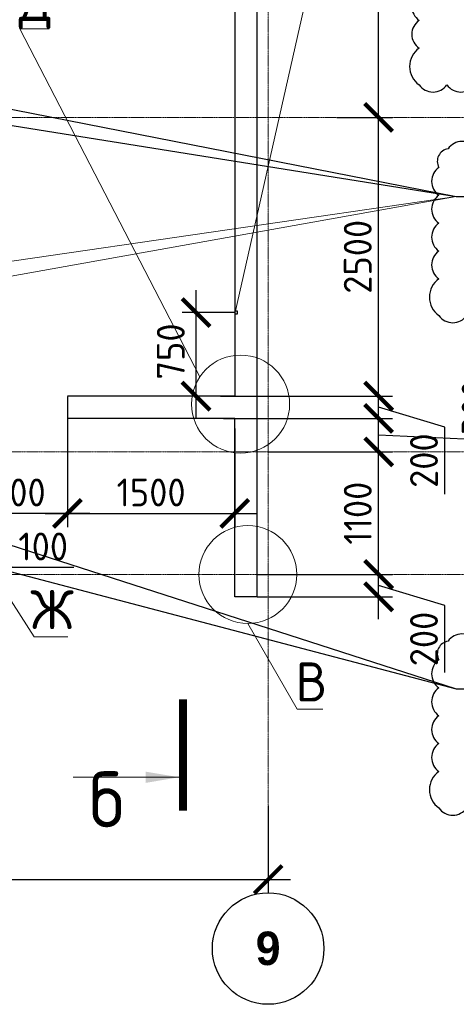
# Model space of a CAD drawing. Header units: millimetres. Extents: x 247266 to 730847, y -636031 to 10052.
# Tile 205 of 256: x 462664 to 466581, y -180260 to -171428. Entities that reach past the tile are written whole.
import ezdxf

# ---------------------------------------------------------------- set-up
doc = ezdxf.new("R2010")
doc.units = ezdxf.units.MM
doc.linetypes.add('______5', pattern=[1100, 800, -100, 100, -100])
doc.linetypes.add('осевая', pattern=[50.8, 31.75, -6.35, 6.35, -6.35])
for name, color, linetype in [('Изменения', 1, 'Continuous'), ('РАЗМЕРЫ', 7, 'Continuous'), ('СПДС_СИМВОЛЫ', 7, 'Continuous')]:
    doc.layers.add(name, color=color, linetype=linetype)
for name, color, linetype, lineweight in [('Надписи', 7, 'Continuous', 18), ('Оси', 7, '______5', 18), ('СТЕНЫ', 7, 'Continuous', 30), ('ТОНКИЕ', 7, 'Continuous', 9), ('Узлы', 7, 'Continuous', 0)]:
    doc.layers.add(name, color=color, linetype=linetype, lineweight=lineweight)
doc.styles.add('Century Gothic', font='GOTHIC.TTF')
doc.styles.add('GOST-2.304_Type-B', font='GOST_Common.ttf')
doc.dimstyles.new('СПДС', dxfattribs={"dimscale": 100, "dimtxt": 2.5, "dimasz": 2.5, "dimexe": 1.25, "dimexo": 0, "dimtad": 1, "dimdec": 0, "dimtxsty": 'GOST-2.304_Type-B', "dimblk": 'ARCHTICK', "dimcen": 2.5, "dimdle": 2, "dimadec": 0, "dimazin": 2, "dimtfac": 0.75, "dimtdec": 0, "dimtmove": 1, "dimatfit": 3, "dimfxl": 1, "dimtolj": 1, "dimarcsym": 1})

# ---------------------------------------------------------------- blocks, each defined once
blk = doc.blocks.new('_ArchTick')
at = {"color": 0, "linetype": 'ByBlock', "const_width": 0.15}
blk.add_lwpolyline([(-0.5, -0.5), (0.5, 0.5)], dxfattribs=at)
blk = doc.blocks.new('*D220')
at = {"layer": 'DEFPOINTS', "color": 0, "ltscale": 100}
for p in [(464793.2, -176404.6), (465884.3, -176404.6), (464793.1, -176604.6)]:
    blk.add_point(p, dxfattribs=at)
at = {"layer": 'РАЗМЕРЫ', "color": 0, "lineweight": -2}
for p, q in [((465884.3, -176804.6), (465884.3, -176204.6)), ((464793.2, -176404.6), (466009.3, -176404.6)), ((466478.4, -176682.8), (465884.3, -176504.6)), ((464793.1, -176604.6), (466009.3, -176604.6)), ((466478.4, -177283.3), (466478.4, -176682.8))]:
    blk.add_line(p, q, dxfattribs=at)
at = {"layer": 'РАЗМЕРЫ', "color": 0, "lineweight": -2, "ltscale": 100, "xscale": 250, "yscale": 250, "zscale": 250}
for p, rotation in [((465884.3, -176404.6), 90), ((465884.3, -176604.6), 270)]:
    blk.add_blockref('_ArchTick', p, dxfattribs=dict(at, rotation=rotation))
at = {"layer": 'РАЗМЕРЫ', "color": 0, "lineweight": 0, "ltscale": 100, "insert": (466290.8, -176983), "char_height": 250, "attachment_point": 5, "rotation": 90, "style": 'GOST-2.304_Type-B'}
blk.add_mtext('\\A1;200', dxfattribs=at)
blk = doc.blocks.new('*D221')
at = {"layer": 'DEFPOINTS', "color": 0, "ltscale": 100}
for p in [(464893.1, -175304.6), (465884.3, -175304.6), (465514.3, -176404.6)]:
    blk.add_point(p, dxfattribs=at)
at = {"layer": 'РАЗМЕРЫ', "color": 0, "lineweight": -2}
for p, q in [((465884.3, -176604.6), (465884.3, -175104.6)), ((464893.1, -175304.6), (466009.3, -175304.6)), ((465514.3, -176404.6), (466009.3, -176404.6))]:
    blk.add_line(p, q, dxfattribs=at)
at = {"layer": 'РАЗМЕРЫ', "color": 0, "lineweight": -2, "ltscale": 100, "xscale": 250, "yscale": 250, "zscale": 250}
for p, rotation in [((465884.3, -175304.6), 90), ((465884.3, -176404.6), 270)]:
    blk.add_blockref('_ArchTick', p, dxfattribs=dict(at, rotation=rotation))
at = {"layer": 'РАЗМЕРЫ', "color": 0, "lineweight": 0, "ltscale": 100, "insert": (465696.7, -175854.6), "char_height": 250, "attachment_point": 5, "rotation": 90, "style": 'GOST-2.304_Type-B'}
blk.add_mtext('\\A1;1100', dxfattribs=at)
blk = doc.blocks.new('*D222')
at = {"layer": 'DEFPOINTS', "color": 0, "ltscale": 100}
for p in [(464493.1, -175004.6), (465884.3, -175004.6), (465102.3, -175304.6)]:
    blk.add_point(p, dxfattribs=at)
at = {"layer": 'РАЗМЕРЫ', "color": 0, "lineweight": -2}
for p, q in [((466941.8, -174605.3), (466941.8, -175205.7)), ((465884.3, -175504.6), (465884.3, -174804.6)), ((464493.1, -175004.6), (466009.3, -175004.6)), ((466941.8, -175205.7), (465884.3, -175154.6)), ((465102.3, -175304.6), (466009.3, -175304.6))]:
    blk.add_line(p, q, dxfattribs=at)
at = {"layer": 'РАЗМЕРЫ', "color": 0, "lineweight": -2, "ltscale": 100, "xscale": 250, "yscale": 250, "zscale": 250}
for p, rotation in [((465884.3, -175004.6), 90), ((465884.3, -175304.6), 270)]:
    blk.add_blockref('_ArchTick', p, dxfattribs=dict(at, rotation=rotation))
at = {"layer": 'РАЗМЕРЫ', "color": 0, "lineweight": 0, "ltscale": 100, "insert": (466754.2, -174905.5), "char_height": 250, "attachment_point": 5, "rotation": 90, "style": 'GOST-2.304_Type-B'}
blk.add_mtext('\\A1;300', dxfattribs=at)
blk = doc.blocks.new('*D223')
at = {"layer": 'DEFPOINTS', "color": 0, "ltscale": 100}
for p in [(464465.8, -174804.6), (465884.3, -174804.6), (465042.3, -175004.6)]:
    blk.add_point(p, dxfattribs=at)
at = {"layer": 'РАЗМЕРЫ', "color": 0, "lineweight": -2}
for p, q in [((465884.3, -175204.6), (465884.3, -174604.6)), ((464465.8, -174804.6), (466009.3, -174804.6)), ((466478.4, -175082.8), (465884.3, -174904.6)), ((465042.3, -175004.6), (466009.3, -175004.6)), ((466478.4, -175683.3), (466478.4, -175082.8))]:
    blk.add_line(p, q, dxfattribs=at)
at = {"layer": 'РАЗМЕРЫ', "color": 0, "lineweight": -2, "ltscale": 100, "xscale": 250, "yscale": 250, "zscale": 250}
for p, rotation in [((465884.3, -174804.6), 90), ((465884.3, -175004.6), 270)]:
    blk.add_blockref('_ArchTick', p, dxfattribs=dict(at, rotation=rotation))
at = {"layer": 'РАЗМЕРЫ', "color": 0, "lineweight": 0, "ltscale": 100, "insert": (466290.8, -175383), "char_height": 250, "attachment_point": 5, "rotation": 90, "style": 'GOST-2.304_Type-B'}
blk.add_mtext('\\A1;200', dxfattribs=at)
blk = doc.blocks.new('*D224')
at = {"layer": 'DEFPOINTS', "color": 0, "ltscale": 100}
for p in [(465507.8, -172304.6), (465884.3, -172304.6), (464465.8, -174804.6)]:
    blk.add_point(p, dxfattribs=at)
at = {"layer": 'РАЗМЕРЫ', "color": 0, "lineweight": -2}
for p, q in [((465884.3, -175004.6), (465884.3, -172104.6)), ((465507.8, -172304.6), (466009.3, -172304.6)), ((464465.8, -174804.6), (466009.3, -174804.6))]:
    blk.add_line(p, q, dxfattribs=at)
at = {"layer": 'РАЗМЕРЫ', "color": 0, "lineweight": -2, "ltscale": 100, "xscale": 250, "yscale": 250, "zscale": 250}
for p, rotation in [((465884.3, -172304.6), 90), ((465884.3, -174804.6), 270)]:
    blk.add_blockref('_ArchTick', p, dxfattribs=dict(at, rotation=rotation))
at = {"layer": 'РАЗМЕРЫ', "color": 0, "lineweight": 0, "ltscale": 100, "insert": (465696.7, -173554.6), "char_height": 250, "attachment_point": 5, "rotation": 90, "style": 'GOST-2.304_Type-B'}
blk.add_mtext('\\A1;2500', dxfattribs=at)
blk = doc.blocks.new('*D225')
at = {"layer": 'DEFPOINTS', "color": 0, "ltscale": 100}
for p in [(465857.8, -169204.6), (465884.3, -169204.6), (465507.8, -172304.6)]:
    blk.add_point(p, dxfattribs=at)
at = {"layer": 'РАЗМЕРЫ', "color": 0, "lineweight": -2}
for p, q in [((465884.3, -172504.6), (465884.3, -169004.6)), ((465857.8, -169204.6), (466009.3, -169204.6)), ((465507.8, -172304.6), (466009.3, -172304.6))]:
    blk.add_line(p, q, dxfattribs=at)
at = {"layer": 'РАЗМЕРЫ', "color": 0, "lineweight": -2, "ltscale": 100, "xscale": 250, "yscale": 250, "zscale": 250}
for p, rotation in [((465884.3, -169204.6), 90), ((465884.3, -172304.6), 270)]:
    blk.add_blockref('_ArchTick', p, dxfattribs=dict(at, rotation=rotation))
at = {"layer": 'РАЗМЕРЫ', "color": 0, "lineweight": 0, "ltscale": 100, "insert": (465696.7, -170754.6), "char_height": 250, "attachment_point": 5, "rotation": 90, "style": 'GOST-2.304_Type-B'}
blk.add_mtext('\\A1;3100', dxfattribs=at)
blk = doc.blocks.new('*D333')
at = {"layer": 'DEFPOINTS', "color": 0, "ltscale": 100}
for p in [(464593.1, -175093.5), (463093.1, -175409.8), (464593.1, -175856.1)]:
    blk.add_point(p, dxfattribs=at)
at = {"layer": 'РАЗМЕРЫ', "color": 0, "lineweight": -2}
for p, q in [((464593.1, -175093.5), (464593.1, -175981.1)), ((463093.1, -175409.8), (463093.1, -175981.1)), ((462893.1, -175856.1), (464793.1, -175856.1))]:
    blk.add_line(p, q, dxfattribs=at)
at = {"layer": 'РАЗМЕРЫ', "color": 0, "lineweight": -2, "ltscale": 100, "xscale": 250, "yscale": 250, "zscale": 250, "rotation": 180}
blk.add_blockref('_ArchTick', (463093.1, -175856.1), dxfattribs=at)
at = {"layer": 'РАЗМЕРЫ', "color": 0, "lineweight": -2, "ltscale": 100, "xscale": 250, "yscale": 250, "zscale": 250}
blk.add_blockref('_ArchTick', (464593.1, -175856.1), dxfattribs=at)
at = {"layer": 'РАЗМЕРЫ', "color": 0, "lineweight": 0, "ltscale": 100, "insert": (463843.1, -175668.5), "char_height": 250, "attachment_point": 5, "style": 'GOST-2.304_Type-B'}
blk.add_mtext('\\A1;1500', dxfattribs=at)
blk = doc.blocks.new('*D334')
at = {"layer": 'DEFPOINTS', "color": 0, "ltscale": 100}
for p in [(462093.1, -174804.6), (463093.1, -174838.5), (462093.1, -175856.1)]:
    blk.add_point(p, dxfattribs=at)
at = {"layer": 'РАЗМЕРЫ', "color": 0, "lineweight": -2}
for p, q in [((462093.1, -174804.6), (462093.1, -175981.1)), ((463093.1, -174838.5), (463093.1, -175981.1)), ((463293.1, -175856.1), (461893.1, -175856.1))]:
    blk.add_line(p, q, dxfattribs=at)
at = {"layer": 'РАЗМЕРЫ', "color": 0, "lineweight": -2, "ltscale": 100, "xscale": 250, "yscale": 250, "zscale": 250, "rotation": 180}
blk.add_blockref('_ArchTick', (462093.1, -175856.1), dxfattribs=at)
at = {"layer": 'РАЗМЕРЫ', "color": 0, "lineweight": -2, "ltscale": 100, "xscale": 250, "yscale": 250, "zscale": 250}
blk.add_blockref('_ArchTick', (463093.1, -175856.1), dxfattribs=at)
at = {"layer": 'РАЗМЕРЫ', "color": 0, "lineweight": 0, "ltscale": 100, "insert": (462593.1, -175668.5), "char_height": 250, "attachment_point": 5, "style": 'GOST-2.304_Type-B'}
blk.add_mtext('\\A1;1000', dxfattribs=at)
blk = doc.blocks.new('*D335')
at = {"layer": 'DEFPOINTS', "color": 0, "ltscale": 100}
for p in [(461993.1, -174806.4), (462093.1, -174804.6), (461993.1, -175856.1)]:
    blk.add_point(p, dxfattribs=at)
at = {"layer": 'РАЗМЕРЫ', "color": 0, "lineweight": -2}
for p, q in [((461993.1, -174806.4), (461993.1, -175981.1)), ((462093.1, -174804.6), (462093.1, -175981.1)), ((462293.1, -175856.1), (461793.1, -175856.1)), ((462600, -176340.8), (462043.1, -175856.1)), ((463150.4, -176340.8), (462600, -176340.8))]:
    blk.add_line(p, q, dxfattribs=at)
at = {"layer": 'РАЗМЕРЫ', "color": 0, "lineweight": -2, "ltscale": 100, "xscale": 250, "yscale": 250, "zscale": 250}
blk.add_blockref('_ArchTick', (461993.1, -175856.1), dxfattribs=at)
at = {"layer": 'РАЗМЕРЫ', "color": 0, "lineweight": -2, "ltscale": 100, "xscale": 250, "yscale": 250, "zscale": 250, "rotation": 180}
blk.add_blockref('_ArchTick', (462093.1, -175856.1), dxfattribs=at)
at = {"layer": 'РАЗМЕРЫ', "color": 0, "lineweight": 0, "ltscale": 100, "insert": (462875.2, -176153.2), "char_height": 250, "attachment_point": 5, "style": 'GOST-2.304_Type-B'}
blk.add_mtext('\\A1;100', dxfattribs=at)
blk = doc.blocks.new('NSY101')
at = {"color": 0, "linetype": 'ByBlock', "lineweight": -2}
blk.add_circle((0, 0), 50, dxfattribs=at)
blk = doc.blocks.new('СЛОЖНЫЙ_ОБЪЕКТ_36')
at = {"layer": 'Оси', "color": 16, "linetype": 'Continuous', "lineweight": 25, "transparency": 33554687, "xscale": 9.999999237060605, "yscale": 9.999999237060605, "zscale": 9.999999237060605}
blk.add_blockref('NSY101', (31813, -43009.5), dxfattribs=at)
at = {"layer": 'Оси', "color": 16, "linetype": 'Continuous', "lineweight": 25, "transparency": 33554687, "insert": (31813, -43009.5), "char_height": 300, "width": 385, "attachment_point": 5, "style": 'Century Gothic'}
blk.add_mtext('\\A1;{\\fCentury Gothic|i0|b1;\\H300.000000;\\W1.000000;\\C16;9}\\P', dxfattribs=at)
blk = doc.blocks.new('*D606')
at = {"layer": 'DEFPOINTS', "color": 0, "ltscale": 100}
for p in [(459193.2, -178366.3), (464893.2, -178475.8), (464893.2, -179140.2)]:
    blk.add_point(p, dxfattribs=at)
at = {"layer": 'РАЗМЕРЫ', "color": 0, "lineweight": -2}
for p, q in [((459193.2, -178366.3), (459193.2, -179265.2)), ((464893.2, -178475.8), (464893.2, -179265.2)), ((458993.2, -179140.2), (465093.2, -179140.2))]:
    blk.add_line(p, q, dxfattribs=at)
at = {"layer": 'РАЗМЕРЫ', "color": 0, "lineweight": -2, "ltscale": 100, "xscale": 250, "yscale": 250, "zscale": 250, "rotation": 180}
blk.add_blockref('_ArchTick', (459193.2, -179140.2), dxfattribs=at)
at = {"layer": 'РАЗМЕРЫ', "color": 0, "lineweight": -2, "ltscale": 100, "xscale": 250, "yscale": 250, "zscale": 250}
blk.add_blockref('_ArchTick', (464893.2, -179140.2), dxfattribs=at)
at = {"layer": 'РАЗМЕРЫ', "color": 0, "lineweight": 0, "ltscale": 100, "insert": (462043.2, -178952.3), "char_height": 250, "attachment_point": 5, "style": 'GOST-2.304_Type-B'}
blk.add_mtext('\\A1;5700', dxfattribs=at)
blk = doc.blocks.new('*D3659')
at = {"layer": 'DEFPOINTS', "color": 0, "ltscale": 100}
for p in [(464246, -174055.1), (464593.4, -174055.1), (464494, -174804.6)]:
    blk.add_point(p, dxfattribs=at)
at = {"layer": 'РАЗМЕРЫ', "color": 0, "lineweight": -2}
for p, q in [((464246, -175004.6), (464246, -173855.1)), ((464593.4, -174055.1), (464121, -174055.1)), ((464494, -174804.6), (464121, -174804.6))]:
    blk.add_line(p, q, dxfattribs=at)
at = {"layer": 'РАЗМЕРЫ', "color": 0, "lineweight": -2, "ltscale": 100, "xscale": 250, "yscale": 250, "zscale": 250}
for p, rotation in [((464246, -174055.1), 90), ((464246, -174804.6), 270)]:
    blk.add_blockref('_ArchTick', p, dxfattribs=dict(at, rotation=rotation))
at = {"layer": 'РАЗМЕРЫ', "color": 0, "lineweight": 0, "ltscale": 100, "insert": (464019.5, -174404.2), "char_height": 250, "attachment_point": 5, "rotation": 90, "style": 'GOST-2.304_Type-B'}
blk.add_mtext('\\A1;750', dxfattribs=at)

msp = doc.modelspace()

# ---------------------------------------------------------------- linework, layer by layer
at = {"layer": 'Изменения', "elevation": 560}
for points in [[(466246.8, -171183.82, 0.5205671), (466246.8, -171433.82, 0.5205671), (466246.8, -171683.82, 0.520567), (466246.8, -172011.39, 0.5205671), (466496.8, -172011.39, 0.5205671), (466746.8, -172011.39, 0.5205671), (466996.8, -172011.39, 0.5205671), (467246.8, -172011.39, 0.5205671), (467496.8, -172011.39, 0.5205671), (467746.8, -172011.39, 0.5205671), (467996.8, -172011.39, 0.5205671), (468246.8, -172011.39, 0.5205671), (468496.8, -172011.39, 0.5205671), (468746.8, -172011.39, 0.5205671), (468996.8, -172011.39, 0.5205671), (469246.8, -172011.39, 0.5205671), (469496.8, -172011.39, 0.5205671), (469746.8, -172011.39, 0.5205671), (469996.8, -172011.39, 0.5205671), (470165.27, -171929.87, 0.5205671), (470165.27, -171679.87, 0.5205671), (470165.27, -171429.87, 0.5205671), (470165.27, -171179.87, 0.5205671)], [(466756.57, -172585.2, 0.5205671), (466506.57, -172585.2, 0.520567), (466424.3, -172752.94, 0.520567), (466424.3, -173002.94, 0.520567), (466424.3, -173252.94, 0.5205671), (466424.3, -173502.94, 0.5205671), (466424.3, -173752.94, 0.520567), (466424.3, -174080.51, 0.5205671), (466674.3, -174080.51, 0.5205671)], [(466756.57, -177003.25, 0.5205671), (466506.57, -177003.25, 0.520567), (466424.3, -177170.98, 0.520567), (466424.3, -177420.98, 0.520567), (466424.3, -177670.98, 0.5205671), (466424.3, -177920.98, 0.5205671), (466424.3, -178170.98, 0.520567), (466424.3, -178498.56, 0.5205671), (466674.3, -178498.56, 0.5205671)]]:
    msp.add_lwpolyline(points, format="xyb", dxfattribs=at)
at = {"layer": 'Надписи', "lineweight": 15, "ltscale": 0.3}
for p, q in [((464593.39, -174067.56, -760), (466349.95, -166281.52, -760)), ((462664.42, -171508.48, -720), (462929.67, -171508.48, -720)), ((462227.51, -176080.89, -720), (462795.1, -176964.77, -720)), ((462227.51, -176080.89, -720), (462795.1, -176964.77, -720)), ((462227.51, -176080.89, -720), (462795.1, -176964.77, -720)), ((464710.69, -176844.04, -1280), (465154.36, -177613.48, -1280)), ((464710.69, -176844.04, -1280), (465154.36, -177613.48, -1280)), ((464710.69, -176844.04, -1280), (465154.36, -177613.48, -1280)), ((462795.1, -176964.77, -720), (462795.2, -176964.77, -720)), ((462795.34, -176964.42, -720), (463095.62, -176964.42, -720)), ((465154.36, -177613.48, -1280), (465154.46, -177613.48, -1280)), ((465154.56, -177613.13, -1280), (465384.77, -177613.13, -1280))]:
    msp.add_line(p, q, dxfattribs=at)
at = {"layer": 'Надписи', "ltscale": 0.3}
msp.add_line((462664.32, -171508.48, -720), (464281, -174630.73, -360), dxfattribs=at)
at = {"layer": 'Надписи'}
for centre in [(464645.84, -174875.75, -360), (464710.69, -176404.56, -920)]:
    msp.add_circle(centre, 439.48, dxfattribs=at)
at = {"layer": 'Оси', "linetype": 'осевая', "lineweight": 0, "ltscale": 0.3, "transparency": 33554687}
for p, q in [((464893.2, -165446.24, -1120), (464893.2, -179244.01, -1120)), ((454105.92, -172304.56, -1120), (468250.56, -172304.56, -1120)), ((454105.92, -175304.56, -1120), (468250.56, -175304.56, -1120)), ((454105.92, -176404.56, -1120), (468250.56, -176404.56, -1120))]:
    msp.add_line(p, q, dxfattribs=at)
at = {"layer": 'СПДС_СИМВОЛЫ', "ltscale": 100}
for p, q in [((460390.03, -172026.92, -560), (466578.85, -173012.51)), ((461543.09, -172024.56, -560), (466578.85, -173012.51)), ((466578.85, -173012.51), (470217.68, -173012.51)), ((460393.09, -175804.56, -560), (466578.85, -177430.56)), ((461543.09, -175804.56, -560), (466578.85, -177430.56)), ((466578.85, -177430.56), (470217.68, -177430.56))]:
    msp.add_line(p, q, dxfattribs=at)
at = {"layer": 'СТЕНЫ', "linetype": 'Continuous', "transparency": 33554687}
for p, q in [((464593.09, -168954.56, -560), (464593.09, -174804.56, -560)), ((464793.09, -176604.56, -560), (464793.09, -169204.56, -560)), ((464593.09, -174804.56, -560), (463093.09, -174804.56, -560)), ((464593.09, -175004.56, -560), (463093.09, -175004.56, -560)), ((464593.09, -176604.56, -560), (464593.09, -175004.56, -560)), ((464793.09, -176604.56, -560), (464593.09, -176604.56, -560))]:
    msp.add_line(p, q, dxfattribs=at)
for points, elevation in [([(464593.39, -174042.56), (464593.39, -174067.56), (464618.39, -174067.56), (464618.39, -174042.56), (464593.39, -174042.56)], -200), ([(463093.09, -174806.39), (463093.09, -175004.56)], -560)]:
    msp.add_lwpolyline(points, dxfattribs=dict(at, elevation=elevation))
at = {"layer": 'ТОНКИЕ', "ltscale": 100}
for p, q in [((460393.09, -173914.56, -560), (466578.85, -173012.51)), ((466578.85, -173012.51), (461543.09, -173914.56, -560))]:
    msp.add_line(p, q, dxfattribs=at)
at = {"layer": 'Узлы', "linetype": 'Continuous', "lineweight": 0}
msp.add_line((464094.31, -178223.35, -360), (463144.31, -178223.35, -360), dxfattribs=at)
at = {"layer": 'Узлы', "linetype": 'Continuous', "lineweight": 0, "const_width": 70, "elevation": -360}
msp.add_lwpolyline([(464129.31, -178523.35), (464129.31, -177523.35)], dxfattribs=at)
at = {"layer": 'Узлы', "linetype": 'Continuous', "lineweight": 0}
msp.add_solid([(464094.31, -178223.35, -360), (463793.86, -178273.63, -360), (463793.86, -178173.07, -360)], dxfattribs=at)

# ---------------------------------------------------------------- block references
at = {"layer": 'Оси', "linetype": 'Continuous', "lineweight": 25, "transparency": 33554687}
msp.add_blockref('СЛОЖНЫЙ_ОБЪЕКТ_36', (433079.68, -136750.38, -1120), dxfattribs=at)

# ---------------------------------------------------------------- texts
at = {"layer": 'Надписи', "ltscale": 0.3, "char_height": 350, "attachment_point": 2, "style": 'GOST-2.304_Type-B'}
for s, insert in [('Д', (462806.92, -171088.48, -720)), ('Ж', (462955.34, -176544.42, -720)), ('В', (465279.56, -177193.13, -1280))]:
    msp.add_mtext(s, dxfattribs=dict(at, insert=insert))
at = {"layer": 'Узлы', "linetype": 'Continuous', "lineweight": 0, "insert": (463444.31, -178421.81, -360), "char_height": 500, "attachment_point": 5, "style": 'GOST-2.304_Type-B'}
msp.add_mtext_dynamic_manual_height_columns('б', width=723.8798, gutter_width=25, heights=[0], dxfattribs=at)

# ---------------------------------------------------------------- dimensions: what is measured, and where the dimension line sits
at = {"layer": 'РАЗМЕРЫ', "lineweight": 0}
for base, p1, p2, picture, middle in [((465884.31, -169204.56, -360), (465507.81, -172304.56, -920), (465857.81, -169204.56, -560), '*D225', (465696.69, -170754.56, -360)), ((465884.31, -172304.56, -360), (464465.81, -174804.56, -560), (465507.81, -172304.56, -920), '*D224', (465696.69, -173554.56, -360)), ((465884.31, -174804.56, -360), (465042.31, -175004.56, -360), (464465.81, -174804.56, -560), '*D223', (466290.81, -175145.29, -360)), ((465884.31, -175304.56, -360), (465514.31, -176404.56, -360), (464893.09, -175304.56, -360), '*D221', (465696.69, -175854.56, -360)), ((465884.31, -176404.56, -360), (464793.09, -176604.56, -720), (464793.24, -176404.56, -920), '*D220', (466290.81, -176745.29, -360))]:
    dim = msp.add_linear_dim(base=base, p1=p1, p2=p2, angle=90, dimstyle='СПДС', dxfattribs=at)
    dim.commit()
    dim.dimension.update_dxf_attribs({"geometry": picture, "text_midpoint": middle})
for base, p1, p2, angle, picture, middle in [((464245.99121181, -174055.05668012, 359.999997), (464494.04600546, -174804.55668012, -559.99999401), (464593.39177332, -174055.05668012, -199.999997), 270, '*D3659', (464207.37335339, -174404.19603799, 359.999997)), ((465884.31, -175004.56, -360), (465102.31, -175304.56, -360), (464493.09, -175004.56, -720), 90, '*D222', (466941.81, -175143.24, -360))]:
    dim = msp.add_linear_dim(base=base, p1=p1, p2=p2, angle=angle, dimstyle='СПДС', dxfattribs=at)
    dim.commit()
    dim.dimension.update_dxf_attribs({"geometry": picture, "text_midpoint": middle, "dimtype": 160})
dim = msp.add_linear_dim(base=(461993.09, -175856.1, -560), p1=(462093.09, -174804.56, -560), p2=(461993.09, -174806.39, -560), dimstyle='СПДС', dxfattribs=at)
dim.commit()
dim.dimension.update_dxf_attribs({"geometry": '*D335', "text_midpoint": (462662.47, -176340.8, -560), "dimtype": 160})
for base, p1, p2, picture, middle in [((462093.09, -175856.1, -560), (463093.09, -174838.49, -560), (462093.09, -174804.56, -560), '*D334', (462593.09, -175668.47, -560)), ((464593.09, -175856.1, -560), (463093.09, -175409.79, -560), (464593.09, -175093.52, -560), '*D333', (463843.09, -175668.47, -560)), ((464893.2, -179140.19, -560), (459193.2, -178366.31, -1120), (464893.2, -178475.76, -1120), '*D606', (462043.2, -178952.31, -560))]:
    dim = msp.add_linear_dim(base=base, p1=p1, p2=p2, dimstyle='СПДС', dxfattribs=at)
    dim.commit()
    dim.dimension.update_dxf_attribs({"geometry": picture, "text_midpoint": middle})

doc.saveas('drawing.dxf')
